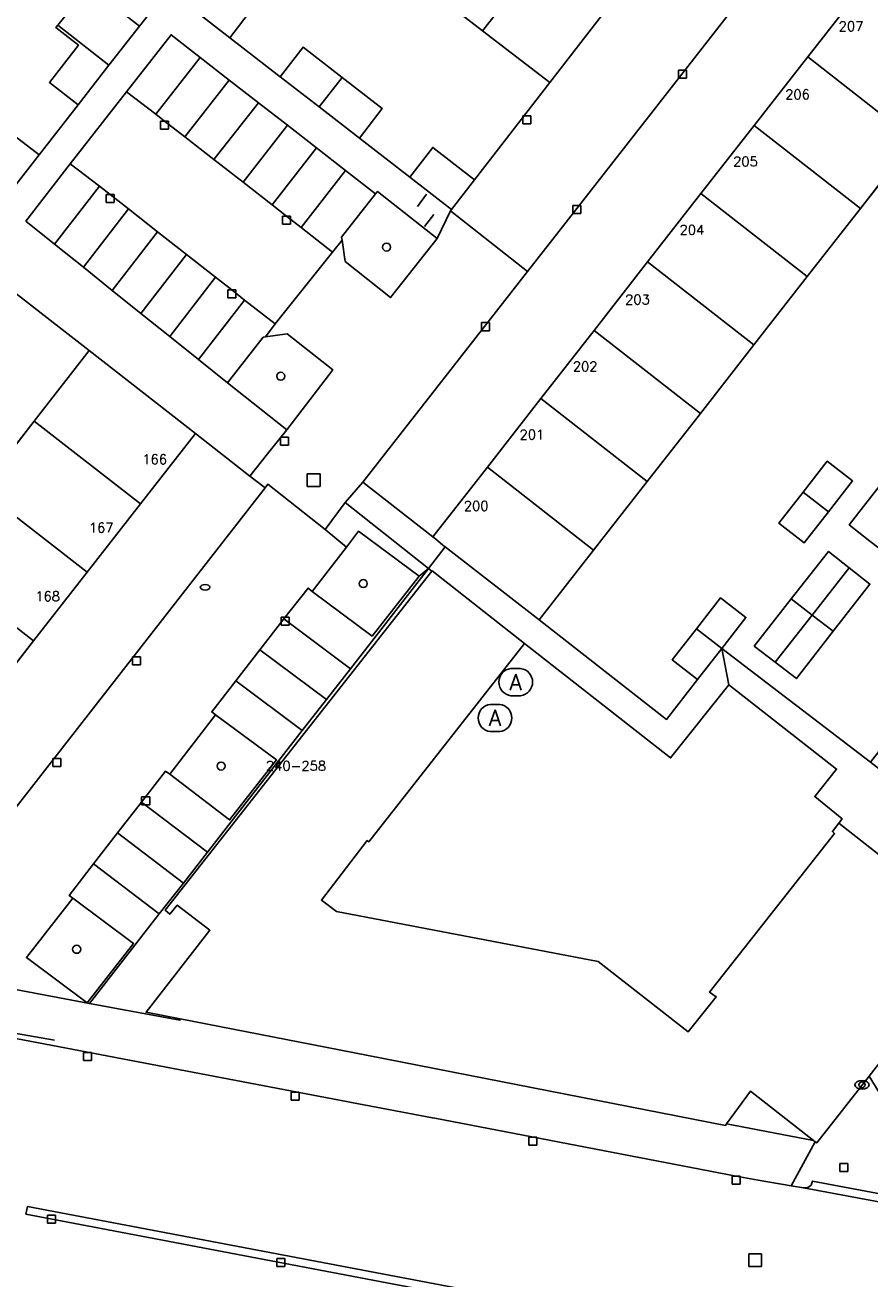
# Model space of a CAD drawing. Header units: metres. Extents: x 108000 to 109000, y 423600 to 424200.
# Tile 104 of 106: x 108890 to 108943, y 424069 to 424147. Entities that reach past the tile are written whole.
import ezdxf

# ---------------------------------------------------------------- set-up
doc = ezdxf.new("R2010")
doc.units = ezdxf.units.M
doc.header["$MEASUREMENT"] = 0
for name, color, linetype in [('afval apart plaats', 10, 'Continuous'), ('brandkraan _ -put', 10, 'Continuous'), ('Erf', 10, 'Continuous'), ('groenvoorziening', 10, 'Continuous'), ('Hek', 10, 'Continuous'), ('Huisnummers', 10, 'Continuous'), ('inspectie- _rioolput', 10, 'Continuous'), ('kolk', 10, 'Continuous'), ('open verharding', 10, 'Continuous'), ('pand', 10, 'Continuous'), ('Parkeervlak', 10, 'Continuous'), ('rijbaan lokale weg', 10, 'Continuous'), ('vegetatieobject', 10, 'Continuous'), ('Voetpad', 10, 'Continuous'), ('waterleidingput', 10, 'Continuous'), ('waterstandmeter', 10, 'Continuous'), ('Wegmarkering', 10, 'Continuous'), ('Woonerf', 10, 'Continuous')]:
    doc.layers.add(name, color=color, linetype=linetype)
doc.styles.get("Standard").update_dxf_attribs({"font": 'txt.shx'})

msp = doc.modelspace()

# ---------------------------------------------------------------- linework, layer by layer
at = {"layer": 'afval apart plaats', "color": 32, "true_color": 0xe17500}
for p, q in [((108920.719, 424106.798), (108921.319, 424106.798)), ((108919.426, 424104.56), (108920.026, 424104.56)), ((108920.719, 424105.098), (108921.319, 424105.098)), ((108919.426, 424102.86), (108920.026, 424102.86))]:
    msp.add_line(p, q, dxfattribs=at)
for centre, start, end in [((108920.826, 424105.948), 97.15267, 262.84733), ((108921.213, 424105.948), 277.15267, 82.84733), ((108919.533, 424103.71), 97.15267, 262.84733), ((108919.92, 424103.71), 277.15267, 82.84733)]:
    msp.add_arc(centre, 0.857, start, end, dxfattribs=at)
at = {"layer": 'brandkraan _ -put', "color": 5}
msp.add_ellipse((108901.645, 424111.863), major_axis=(0.3, 0), ratio=0.583333, dxfattribs=at)
at = {"layer": 'Erf', "color": 52, "true_color": 0xd2d200}
for points in [[(108922.583, 424123.628), (108925.908, 424127.884), (108929.249, 424132.16), (108932.574, 424136.416), (108935.89, 424140.66), (108939.232, 424144.938), (108942.57, 424149.21), (108945.899, 424153.471), (108949.211, 424157.71), (108952.678, 424162.148), (108948.32, 424165.55), (108937.418, 424151.596), (108924.677, 424135.288), (108924.309, 424134.817), (108921.755, 424131.549), (108911.49, 424118.41), (108915.848, 424115.007), (108919.25, 424119.362), (108922.583, 424123.628)], [(108889.49, 424140.23), (108891.287, 424138.832), (108893.722, 424141.954), (108891.929, 424143.35), (108893.742, 424145.668), (108892.333, 424146.764), (108892.454, 424146.914), (108894.324, 424149.246)], [(108895.769, 424148.259), (108897.552, 424146.866), (108899.31, 424149.12)], [(108904.61, 424147.97), (108903.19, 424146.12), (108906.332, 424143.692), (108907.76, 424145.54), (108910.184, 424143.662), (108912.69, 424141.72), (108911.268, 424139.877), (108914.409, 424137.448), (108915.84, 424139.29), (108918.446, 424137.274), (108923.138, 424143.342), (108918.955, 424146.575), (108914.897, 424149.713)], [(108952.529, 424148.291), (108949.205, 424144.036), (108945.862, 424139.758), (108942.52, 424135.48), (108939.205, 424131.237), (108935.879, 424126.98), (108932.538, 424122.704), (108929.216, 424118.452), (108925.88, 424114.182), (108922.479, 424109.829), (108930.43, 424103.62), (108932.367, 424106.114), (108930.78, 424107.34), (108932.289, 424109.273), (108933.8, 424111.21), (108935.38, 424109.98), (108933.871, 424108.051), (108943.15, 424100.96), (108978.84, 424146.64)], [(108887.657, 424117.95), (108890.981, 424122.212), (108894.42, 424126.62), (108888.12, 424131.51)], [(108905.38, 424118.06), (108904.443, 424118.792), (108901.04, 424121.45), (108897.618, 424117.065), (108894.289, 424112.798), (108890.949, 424108.517), (108887.631, 424104.266), (108884.312, 424100.013), (108880.989, 424095.753), (108877.53, 424091.32), (108881.87, 424087.93), (108882.05, 424088.16), (108882.104, 424088.23), (108905.38, 424118.06)], [(108944.42, 424113.73), (108943.118, 424114.747), (108941.82, 424115.76), (108944.127, 424118.712), (108946.43, 424121.66), (108947.728, 424120.647), (108949.03, 424119.63), (108946.727, 424116.682), (108944.42, 424113.73)], [(108939.01, 424114.63), (108937.43, 424115.86), (108938.94, 424117.79), (108940.45, 424119.72), (108942.03, 424118.49), (108940.52, 424116.56), (108939.01, 424114.63)], [(108940.829, 424109.126), (108938.53, 424106.17), (108937.21, 424107.183), (108935.9, 424108.19), (108938.209, 424111.138), (108940.53, 424114.1), (108941.826, 424113.075), (108943.11, 424112.06), (108940.829, 424109.126)], [(108941.037, 424100.526), (108934.31, 424105.787), (108930.68, 424101.223), (108921.563, 424108.357), (108911.847, 424095.996), (108911.761, 424096.068), (108908.903, 424092.353), (108909.839, 424091.644), (108926.159, 424088.519), (108931.772, 424084.136), (108933.531, 424086.327), (108933.114, 424086.6), (108940.902, 424096.51), (108940.773, 424096.623), (108941.179, 424097.145), (108941.39, 424097.416), (108939.668, 424098.804), (108941.037, 424100.526)]]:
    msp.add_lwpolyline(points, dxfattribs=at)
at = {"layer": 'groenvoorziening', "color": 3}
for points in [[(108916.109, 424133.622), (108912.398, 424136.554), (108912.266, 424136.403), (108910.155, 424133.687), (108910.202, 424133.515), (108910.378, 424132.183), (108913.213, 424129.928), (108916.109, 424133.622)], [(108905.406, 424127.486), (108905.272, 424127.468), (108903.034, 424124.618), (108906.733, 424121.684), (108909.621, 424125.422), (108906.764, 424127.672), (108905.406, 424127.486)], [(108915.002, 424112.547), (108911.218, 424115.355), (108910.46, 424114.371), (108908.33, 424111.606), (108912.064, 424108.816), (108915.002, 424112.547)], [(108902.301, 424103.906), (108899.442, 424100.197), (108903.175, 424097.352), (108906.093, 424101.091), (108902.301, 424103.906)], [(108893.393, 424092.463), (108890.495, 424088.781), (108894.295, 424085.948), (108897.169, 424089.646), (108893.393, 424092.463)]]:
    msp.add_lwpolyline(points, dxfattribs=at)
at = {"layer": 'Hek', "color": 30}
for p, q in [((108915.463, 424136.376), (108914.883, 424135.618)), ((108915.329, 424134.367), (108915.912, 424135.117)), ((108892.258, 424083.626), (108888.914, 424084.191))]:
    msp.add_line(p, q, dxfattribs=at)
at = {"layer": 'inspectie- _rioolput', "color": 30}
for p, q in [((108908.815, 424118.939), (108908.015, 424118.939)), ((108908.015, 424118.939), (108908.015, 424118.139)), ((108908.815, 424118.139), (108908.815, 424118.939)), ((108908.015, 424118.139), (108908.815, 424118.139)), ((108936.355, 424070.291), (108935.555, 424070.291)), ((108935.555, 424070.291), (108935.555, 424069.491)), ((108936.355, 424069.491), (108936.355, 424070.291)), ((108935.555, 424069.491), (108936.355, 424069.491))]:
    msp.add_line(p, q, dxfattribs=at)
at = {"layer": 'kolk', "color": 30, "true_color": 0xf07a00}
for p, q in [((108931.182, 424143.621), (108931.182, 424144.121)), ((108931.182, 424144.121), (108931.682, 424144.121)), ((108931.682, 424143.621), (108931.182, 424143.621)), ((108931.682, 424144.121), (108931.682, 424143.621)), ((108898.866, 424140.436), (108898.866, 424140.936)), ((108898.866, 424140.936), (108899.366, 424140.936)), ((108899.366, 424140.936), (108899.366, 424140.436)), ((108921.467, 424140.755), (108921.467, 424141.255)), ((108921.467, 424141.255), (108921.967, 424141.255)), ((108921.967, 424140.755), (108921.467, 424140.755)), ((108921.967, 424141.255), (108921.967, 424140.755)), ((108899.366, 424140.436), (108898.866, 424140.436)), ((108895.476, 424135.851), (108895.476, 424136.351)), ((108895.476, 424136.351), (108895.976, 424136.351)), ((108895.976, 424135.851), (108895.476, 424135.851)), ((108895.976, 424136.351), (108895.976, 424135.851)), ((108906.465, 424134.516), (108906.465, 424135.016)), ((108906.465, 424135.016), (108906.965, 424135.016)), ((108906.965, 424135.016), (108906.965, 424134.516)), ((108924.583, 424135.171), (108924.583, 424135.671)), ((108924.583, 424135.671), (108925.083, 424135.671)), ((108925.083, 424135.171), (108924.583, 424135.171)), ((108925.083, 424135.671), (108925.083, 424135.171)), ((108906.965, 424134.516), (108906.465, 424134.516)), ((108903.053, 424129.907), (108903.053, 424130.407)), ((108903.053, 424130.407), (108903.553, 424130.407)), ((108903.553, 424130.407), (108903.553, 424129.907)), ((108903.553, 424129.907), (108903.053, 424129.907)), ((108918.874, 424127.865), (108918.874, 424128.365)), ((108918.874, 424128.365), (108919.374, 424128.365)), ((108919.374, 424128.365), (108919.374, 424127.865)), ((108919.374, 424127.865), (108918.874, 424127.865)), ((108906.34, 424120.718), (108906.34, 424121.218)), ((108906.34, 424121.218), (108906.84, 424121.218)), ((108906.84, 424121.218), (108906.84, 424120.718)), ((108906.84, 424120.718), (108906.34, 424120.718)), ((108906.391, 424109.49), (108906.391, 424109.99)), ((108906.391, 424109.99), (108906.891, 424109.99)), ((108906.891, 424109.99), (108906.891, 424109.49)), ((108906.891, 424109.49), (108906.391, 424109.49)), ((108897.118, 424107.021), (108897.118, 424107.521)), ((108897.118, 424107.521), (108897.618, 424107.521)), ((108897.618, 424107.021), (108897.118, 424107.021)), ((108897.618, 424107.521), (108897.618, 424107.021)), ((108892.136, 424100.679), (108892.136, 424101.179)), ((108892.136, 424101.179), (108892.636, 424101.179)), ((108892.636, 424100.679), (108892.136, 424100.679)), ((108892.636, 424101.179), (108892.636, 424100.679)), ((108897.686, 424098.289), (108897.686, 424098.789)), ((108897.686, 424098.789), (108898.186, 424098.789)), ((108898.186, 424098.289), (108897.686, 424098.289)), ((108898.186, 424098.789), (108898.186, 424098.289)), ((108894.056, 424082.353), (108894.056, 424082.853)), ((108894.056, 424082.853), (108894.556, 424082.853)), ((108894.556, 424082.853), (108894.556, 424082.353)), ((108894.556, 424082.353), (108894.056, 424082.353)), ((108907.015, 424079.882), (108907.015, 424080.382)), ((108907.015, 424080.382), (108907.515, 424080.382)), ((108907.515, 424080.382), (108907.515, 424079.882)), ((108907.515, 424079.882), (108907.015, 424079.882)), ((108921.827, 424077.068), (108921.827, 424077.568)), ((108921.827, 424077.568), (108922.327, 424077.568)), ((108922.327, 424077.568), (108922.327, 424077.068)), ((108922.327, 424077.068), (108921.827, 424077.068)), ((108934.527, 424074.627), (108934.527, 424075.127)), ((108934.527, 424075.127), (108935.027, 424075.127)), ((108935.027, 424075.127), (108935.027, 424074.627)), ((108935.027, 424074.627), (108934.527, 424074.627)), ((108891.811, 424072.201), (108891.811, 424072.701)), ((108891.811, 424072.701), (108892.311, 424072.701)), ((108892.311, 424072.701), (108892.311, 424072.201)), ((108892.311, 424072.201), (108891.811, 424072.201)), ((108906.108, 424069.497), (108906.108, 424069.997)), ((108906.108, 424069.997), (108906.608, 424069.997)), ((108906.608, 424069.497), (108906.108, 424069.497)), ((108906.608, 424069.997), (108906.608, 424069.497))]:
    msp.add_line(p, q, dxfattribs=at)
at = {"layer": 'open verharding', "color": 255}
for points in [[(108901.945, 424090.468), (108899.908, 424092.045), (108899.435, 424091.468), (108899.161, 424091.716), (108915.789, 424112.874), (108915.584, 424113.035), (108910.709, 424106.783), (108909.208, 424104.859), (108907.707, 424102.934), (108901.787, 424095.342), (108900.287, 424093.418), (108898.786, 424091.493), (108894.422, 424085.903), (108900.074, 424084.857), (108900.089, 424084.939), (108897.963, 424085.354), (108901.945, 424090.468)], [(108935.662, 424080.426), (108934.175, 424078.393), (108939.594, 424077.366), (108935.662, 424080.426)]]:
    msp.add_lwpolyline(points, dxfattribs=at)
at = {"layer": 'pand', "color": 1}
for p, q in [((108918.955, 424146.575), (108924.881, 424154.189)), ((108914.897, 424149.713), (108918.955, 424146.575)), ((108942.57, 424149.21), (108939.232, 424144.938)), ((108892.454, 424146.914), (108895.646, 424144.423)), ((108939.232, 424144.938), (108935.89, 424140.66)), ((108939.232, 424144.938), (108945.862, 424139.758)), ((108910.184, 424143.662), (108908.752, 424141.822)), ((108935.89, 424140.66), (108932.574, 424136.416)), ((108935.89, 424140.66), (108942.52, 424135.48)), ((108942.52, 424135.48), (108945.862, 424139.758)), ((108932.574, 424136.416), (108929.249, 424132.16)), ((108932.574, 424136.416), (108939.205, 424131.237)), ((108939.205, 424131.237), (108942.52, 424135.48)), ((108929.249, 424132.16), (108925.908, 424127.884)), ((108929.249, 424132.16), (108935.879, 424126.98)), ((108935.879, 424126.98), (108939.205, 424131.237)), ((108925.908, 424127.884), (108922.583, 424123.628)), ((108925.908, 424127.884), (108932.538, 424122.704)), ((108932.538, 424122.704), (108935.879, 424126.98)), ((108922.583, 424123.628), (108919.25, 424119.362)), ((108922.583, 424123.628), (108929.216, 424118.452)), ((108929.216, 424118.452), (108932.538, 424122.704)), ((108890.981, 424122.212), (108887.657, 424117.95)), ((108890.981, 424122.212), (108897.618, 424117.065)), ((108919.25, 424119.362), (108925.88, 424114.182)), ((108887.657, 424117.95), (108894.289, 424112.798)), ((108925.88, 424114.182), (108929.216, 424118.452)), ((108894.289, 424112.798), (108897.618, 424117.065)), ((108938.94, 424117.79), (108940.52, 424116.56)), ((108884.317, 424113.669), (108890.949, 424108.517)), ((108890.949, 424108.517), (108894.289, 424112.798)), ((108939.52, 424110.131), (108941.826, 424113.075)), ((108938.209, 424111.138), (108939.52, 424110.131)), ((108939.52, 424110.131), (108937.21, 424107.183)), ((108939.52, 424110.131), (108940.829, 424109.126)), ((108932.289, 424109.273), (108933.871, 424108.051)), ((108887.631, 424104.266), (108890.949, 424108.517))]:
    msp.add_line(p, q, dxfattribs=at)
for points in [[(108918.955, 424146.575), (108923.138, 424143.342), (108929.007, 424150.932), (108926.39, 424152.96), (108926.42, 424153), (108924.881, 424154.189)], [(108900.579, 424148.139), (108903.19, 424146.12), (108904.61, 424147.97), (108902, 424149.99), (108900.579, 424148.139)], [(108895.646, 424144.423), (108897.552, 424146.866), (108895.769, 424148.259), (108895.695, 424148.164), (108894.324, 424149.246), (108892.454, 424146.914)], [(108892.454, 424146.914), (108892.333, 424146.764), (108893.742, 424145.668), (108891.929, 424143.35), (108893.722, 424141.954), (108895.646, 424144.423)], [(108910.184, 424143.662), (108907.76, 424145.54), (108906.332, 424143.692), (108908.752, 424141.822)], [(108908.752, 424141.822), (108911.268, 424139.877), (108912.69, 424141.72), (108910.184, 424143.662)], [(108891.287, 424138.832), (108889.49, 424140.23), (108887.455, 424137.624), (108889.25, 424136.22), (108891.287, 424138.832)], [(108914.409, 424137.448), (108917.02, 424135.43), (108918.446, 424137.274), (108915.84, 424139.29), (108914.409, 424137.448)], [(108897.618, 424117.065), (108901.04, 424121.45), (108894.42, 424126.62), (108890.981, 424122.212)], [(108940.52, 424116.56), (108942.03, 424118.49), (108940.45, 424119.72), (108938.94, 424117.79)], [(108919.25, 424119.362), (108915.848, 424115.007), (108916.016, 424114.876), (108916.47, 424114.484), (108916.609, 424114.376), (108922.479, 424109.829), (108925.88, 424114.182)], [(108944.127, 424118.712), (108941.82, 424115.76), (108943.118, 424114.747)], [(108938.94, 424117.79), (108937.43, 424115.86), (108939.01, 424114.63), (108940.52, 424116.56)], [(108941.826, 424113.075), (108940.53, 424114.1), (108938.209, 424111.138)], [(108941.179, 424097.145), (108940.773, 424096.623), (108940.902, 424096.51), (108933.114, 424086.6), (108933.531, 424086.327), (108931.772, 424084.136), (108926.159, 424088.519), (108909.839, 424091.644), (108908.903, 424092.353), (108911.761, 424096.068), (108911.847, 424095.996), (108921.563, 424108.357), (108915.799, 424112.887), (108915.789, 424112.874), (108899.161, 424091.716), (108899.435, 424091.468), (108899.908, 424092.045), (108901.945, 424090.468), (108897.963, 424085.354), (108900.089, 424084.939), (108911.71, 424082.672), (108916.057, 424081.824), (108934.109, 424078.303), (108934.175, 424078.393), (108935.662, 424080.426), (108939.594, 424077.366), (108939.707, 424077.278), (108939.794, 424077.21), (108943.058, 424081.376), (108950, 424090.238)], [(108940.829, 424109.126), (108943.11, 424112.06), (108941.826, 424113.075)], [(108933.871, 424108.051), (108935.38, 424109.98), (108933.8, 424111.21), (108932.289, 424109.273)], [(108938.209, 424111.138), (108935.9, 424108.19), (108937.21, 424107.183)], [(108932.289, 424109.273), (108930.78, 424107.34), (108932.367, 424106.114), (108933.871, 424108.051)], [(108937.21, 424107.183), (108938.53, 424106.17), (108940.829, 424109.126)], [(108949.976, 424090.257), (108941.179, 424097.145)]]:
    msp.add_lwpolyline(points, dxfattribs=at)
at = {"layer": 'Parkeervlak', "color": 255}
msp.add_lwpolyline([(108944.901, 424073.304), (108938.967, 424074.401), (108938.197, 424074.534), (108936.141, 424074.891), (108934.777, 424075.127), (108915.971, 424078.742), (108915.824, 424078.77), (108910.766, 424079.736), (108910.565, 424079.774), (108881.519, 424085.291)], dxfattribs=at)
at = {"layer": 'rijbaan lokale weg', "color": 255}
msp.add_lwpolyline([(108939.533, 424074.823), (108939.448, 424074.581), (108939.235, 424074.418), (108938.967, 424074.401), (108944.901, 424073.304), (108944.669, 424073.402), (108944.523, 424073.623), (108944.528, 424073.887), (108939.533, 424074.823)], dxfattribs=at)
at = {"layer": 'vegetatieobject', "color": 3}
for centre in [(108912.959, 424133.076), (108906.364, 424125.027), (108911.508, 424112.091), (108902.642, 424100.712), (108893.631, 424089.283)]:
    msp.add_circle(centre, 0.25, dxfattribs=at)
at = {"layer": 'Voetpad', "color": 255}
for p, q in [((108915.584, 424113.035), (108916.609, 424114.376)), ((108933.871, 424108.051), (108934.31, 424105.787)), ((108943.917, 424079.987), (108943.058, 424081.376)), ((108938.197, 424074.534), (108939.707, 424077.278))]:
    msp.add_line(p, q, dxfattribs=at)
for points in [[(108989.147, 424140.356), (108988.01, 424138.89), (108952.9, 424093.94), (108951.75, 424092.48), (108946.16, 424096.86), (108947.01, 424097.95), (108943.15, 424100.96), (108933.871, 424108.051)], [(108916.609, 424114.376), (108916.47, 424114.484), (108916.016, 424114.876), (108915.848, 424115.007), (108911.49, 424118.41), (108910.384, 424117.141), (108915.584, 424113.035)], [(108933.871, 424108.051), (108932.367, 424106.114), (108930.43, 424103.62), (108922.479, 424109.829), (108916.609, 424114.376)], [(108915.584, 424113.035), (108915.789, 424112.874), (108915.799, 424112.887), (108921.563, 424108.357), (108930.68, 424101.223), (108934.31, 424105.787)], [(108934.31, 424105.787), (108941.037, 424100.526), (108939.668, 424098.804), (108941.39, 424097.416), (108941.179, 424097.145), (108949.976, 424090.257), (108950, 424090.238), (108943.058, 424081.376)], [(108939.707, 424077.278), (108939.594, 424077.366), (108934.175, 424078.393), (108934.109, 424078.303), (108916.057, 424081.824), (108911.71, 424082.672), (108900.089, 424084.939), (108900.074, 424084.857), (108894.422, 424085.903), (108882.104, 424088.23), (108882.05, 424088.16)], [(108881.519, 424085.291), (108910.565, 424079.774), (108910.766, 424079.736), (108915.824, 424078.77), (108915.971, 424078.742), (108934.777, 424075.127), (108936.141, 424074.891), (108938.197, 424074.534)], [(108943.058, 424081.376), (108939.794, 424077.21), (108939.707, 424077.278)], [(108938.197, 424074.534), (108938.967, 424074.401), (108939.235, 424074.418), (108939.448, 424074.581), (108939.533, 424074.823), (108944.528, 424073.887)]]:
    msp.add_lwpolyline(points, dxfattribs=at)
at = {"layer": 'waterleidingput', "color": 254, "true_color": 0xd2d2d2}
for p, q in [((108941.243, 424075.424), (108941.243, 424075.924)), ((108941.243, 424075.924), (108941.743, 424075.924)), ((108941.743, 424075.924), (108941.743, 424075.424)), ((108941.743, 424075.424), (108941.243, 424075.424))]:
    msp.add_line(p, q, dxfattribs=at)
at = {"layer": 'waterstandmeter', "color": 2}
msp.add_circle((108942.62, 424080.83), 0.188, dxfattribs=at)
msp.add_ellipse((108942.62, 424080.83), major_axis=(0.45, 0), ratio=0.583333, dxfattribs=at)
at = {"layer": 'Wegmarkering', "color": 255}
for p, q in [((108890.455, 424072.761), (108890.555, 424073.25)), ((108890.555, 424073.25), (108931.957, 424065.396)), ((108931.867, 424064.904), (108890.455, 424072.761))]:
    msp.add_line(p, q, dxfattribs=at)
at = {"layer": 'Woonerf', "color": 52, "true_color": 0xd2d200}
for p, q in [((108898.562, 424141.366), (108901.333, 424144.908)), ((108903.148, 424143.496), (108901.333, 424144.908)), ((108903.148, 424143.496), (108900.38, 424139.955)), ((108904.964, 424142.084), (108903.148, 424143.496)), ((108896.743, 424142.766), (108893.228, 424138.264)), ((108898.562, 424141.366), (108896.743, 424142.766)), ((108904.964, 424142.084), (108902.194, 424138.541)), ((108906.779, 424140.672), (108904.964, 424142.084)), ((108906.779, 424140.672), (108904.008, 424137.128)), ((108908.595, 424139.259), (108906.779, 424140.672)), ((108902.194, 424138.541), (108900.38, 424139.955)), ((108908.595, 424139.259), (108905.823, 424135.714)), ((108910.41, 424137.847), (108908.595, 424139.259)), ((108893.228, 424138.264), (108895.058, 424136.87)), ((108904.008, 424137.128), (108902.194, 424138.541)), ((108910.41, 424137.847), (108907.633, 424134.297)), ((108912.266, 424136.403), (108910.41, 424137.847)), ((108892.259, 424133.257), (108895.058, 424136.87)), ((108905.823, 424135.714), (108904.008, 424137.128)), ((108896.874, 424135.459), (108894.054, 424131.818)), ((108896.874, 424135.459), (108898.682, 424134.037)), ((108916.945, 424135.334), (108916.109, 424133.622)), ((108917.02, 424135.43), (108916.945, 424135.334)), ((108921.755, 424131.549), (108916.945, 424135.334)), ((108909.591, 424132.757), (108907.633, 424134.297)), ((108895.848, 424130.379), (108898.682, 424134.037)), ((108898.682, 424134.037), (108900.49, 424132.615)), ((108910.202, 424133.515), (108909.591, 424132.757)), ((108892.259, 424133.257), (108894.054, 424131.818)), ((108909.591, 424132.757), (108906.009, 424128.298)), ((108897.643, 424128.94), (108900.49, 424132.615)), ((108900.49, 424132.615), (108902.298, 424131.193)), ((108894.054, 424131.818), (108895.848, 424130.379)), ((108899.438, 424127.501), (108902.298, 424131.193)), ((108895.848, 424130.379), (108897.643, 424128.94)), ((108904.109, 424129.776), (108901.233, 424126.062)), ((108906.009, 424128.298), (108904.109, 424129.776)), ((108897.643, 424128.94), (108899.438, 424127.501)), ((108906.009, 424128.298), (108905.406, 424127.486)), ((108899.438, 424127.501), (108901.233, 424126.062)), ((108901.233, 424126.062), (108903.034, 424124.618)), ((108906.733, 424121.684), (108903.034, 424124.618)), ((108904.443, 424118.792), (108905.38, 424118.06)), ((108909.129, 424115.475), (108910.384, 424117.141)), ((108915.584, 424113.035), (108910.384, 424117.141)), ((108910.46, 424114.371), (108909.129, 424115.475)), ((108908.33, 424111.606), (108910.46, 424114.371)), ((108910.709, 424106.783), (108915.584, 424113.035)), ((108915.002, 424112.547), (108915.584, 424113.035)), ((108905.06, 424107.957), (108906.558, 424109.884)), ((108906.558, 424109.884), (108910.709, 424106.783)), ((108903.563, 424106.03), (108905.06, 424107.957)), ((108905.06, 424107.957), (108909.208, 424104.859)), ((108909.208, 424104.859), (108910.709, 424106.783)), ((108907.707, 424102.934), (108903.563, 424106.03)), ((108907.707, 424102.934), (108909.208, 424104.859)), ((108899.442, 424100.197), (108902.301, 424103.906)), ((108901.787, 424095.342), (108907.707, 424102.934)), ((108896.188, 424096.542), (108897.686, 424098.468)), ((108897.686, 424098.468), (108901.787, 424095.342)), ((108894.69, 424094.616), (108896.188, 424096.542)), ((108900.287, 424093.418), (108896.188, 424096.542)), ((108900.287, 424093.418), (108901.787, 424095.342)), ((108894.69, 424094.616), (108898.786, 424091.493)), ((108898.786, 424091.493), (108900.287, 424093.418)), ((108894.422, 424085.903), (108898.786, 424091.493)), ((108894.422, 424085.903), (108894.295, 424085.948))]:
    msp.add_line(p, q, dxfattribs=at)
for points in [[(108932.4, 424155.32), (108929.007, 424150.932), (108923.138, 424143.342), (108918.446, 424137.274), (108917.02, 424135.43)], [(108921.755, 424131.549), (108924.309, 424134.817), (108924.677, 424135.288), (108937.418, 424151.596)], [(108917.02, 424135.43), (108914.409, 424137.448), (108911.268, 424139.877), (108908.752, 424141.822), (108906.332, 424143.692), (108903.19, 424146.12), (108900.579, 424148.139), (108899.31, 424149.12), (108897.552, 424146.866), (108895.646, 424144.423), (108893.722, 424141.954), (108891.287, 424138.832), (108889.25, 424136.22)], [(108901.333, 424144.908), (108899.518, 424146.32), (108896.743, 424142.766)], [(108900.38, 424139.955), (108899.116, 424140.936), (108898.562, 424141.366)], [(108893.228, 424138.264), (108890.464, 424134.696), (108892.259, 424133.257)], [(108895.058, 424136.87), (108895.726, 424136.351), (108896.874, 424135.459)], [(108910.202, 424133.515), (108910.155, 424133.687), (108912.266, 424136.403)], [(108912.266, 424136.403), (108912.398, 424136.554), (108916.109, 424133.622)], [(108907.633, 424134.297), (108906.715, 424135.016), (108905.823, 424135.714)], [(108916.109, 424133.622), (108913.213, 424129.928), (108910.378, 424132.183), (108910.202, 424133.515)], [(108886.56, 424132.75), (108888.12, 424131.51), (108894.42, 424126.62), (108901.04, 424121.45), (108904.443, 424118.792)], [(108902.298, 424131.193), (108903.303, 424130.407), (108904.109, 424129.776)], [(108910.384, 424117.141), (108911.49, 424118.41), (108921.755, 424131.549)], [(108903.034, 424124.618), (108905.272, 424127.468), (108905.406, 424127.486)], [(108905.406, 424127.486), (108906.764, 424127.672), (108909.621, 424125.422), (108906.733, 424121.684)], [(108906.733, 424121.684), (108905.543, 424120.182), (108904.443, 424118.792)], [(108905.38, 424118.06), (108882.104, 424088.23), (108894.422, 424085.903)], [(108905.38, 424118.06), (108905.555, 424118.285), (108909.129, 424115.475)], [(108910.46, 424114.371), (108911.218, 424115.355), (108915.002, 424112.547)], [(108915.002, 424112.547), (108912.064, 424108.816), (108908.33, 424111.606)], [(108906.558, 424109.884), (108908.066, 424111.813), (108908.33, 424111.606)], [(108902.301, 424103.906), (108902.055, 424104.089), (108903.563, 424106.03)], [(108902.301, 424103.906), (108906.093, 424101.091), (108903.175, 424097.352), (108899.442, 424100.197)], [(108897.686, 424098.468), (108899.183, 424100.394), (108899.442, 424100.197)], [(108893.393, 424092.463), (108893.158, 424092.646), (108894.69, 424094.616)], [(108894.295, 424085.948), (108890.495, 424088.781), (108893.393, 424092.463)], [(108893.393, 424092.463), (108897.169, 424089.646), (108894.295, 424085.948)]]:
    msp.add_lwpolyline(points, dxfattribs=at)

# ---------------------------------------------------------------- texts
at = {"layer": 'afval apart plaats', "color": 32, "true_color": 0xe17500}
for p in [(108920.634, 424105.448), (108919.341, 424103.21)]:
    msp.add_text('A', height=1, dxfattribs=at).set_placement(p)
at = {"layer": 'Huisnummers', "color": 255}
for s, p in [('207', (108941.163, 424146.551)), ('206', (108937.826, 424142.301)), ('205', (108934.578, 424138.115)), ('204', (108931.238, 424133.853)), ('203', (108927.841, 424129.507)), ('202', (108924.58, 424125.335)), ('201', (108921.256, 424121.082)), ('166', (108897.727, 424119.547)), ('200', (108917.78, 424116.633)), ('167', (108894.389, 424115.278)), ('168', (108891.049, 424111.005)), ('240-258', (108905.438, 424100.427))]:
    msp.add_text(s, height=0.6, dxfattribs=at).set_placement(p)

doc.saveas('drawing.dxf')
